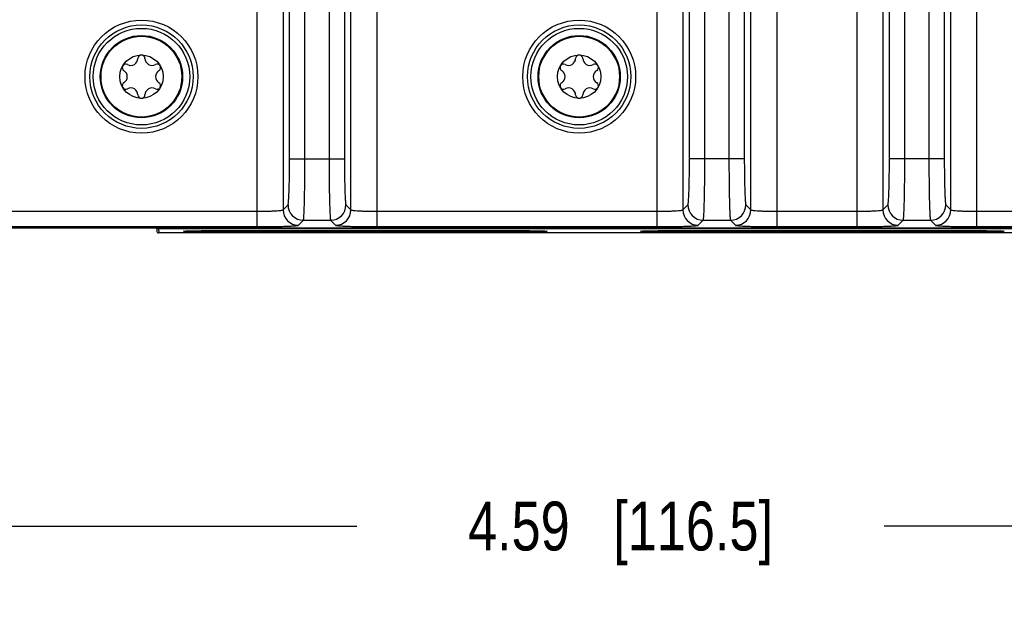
# Model space of a CAD drawing. Header units: inches. Extents: x 0 to 34, y 0 to 22.
# Tile 62 of 106: x 16 to 18.5, y 2.3 to 3.8. Entities that reach past the tile are written whole.
import ezdxf

# ---------------------------------------------------------------- set-up
doc = ezdxf.new("R2010")
doc.units = ezdxf.units.IN
doc.header["$LTSCALE"] = 1.87
doc.header["$MEASUREMENT"] = 0
doc.layers.get('0').update_dxf_attribs({"linetype": 'CONTINUOUS'})
doc.layers.add('COSMETIC', color=7, linetype='CONTINUOUS')
doc.layers.add('DIMENSIONS', color=7, linetype='CONTINUOUS')
doc.styles.get("Standard").update_dxf_attribs({"font": 'txt', "width": 0.8})
doc.dimstyles.new('DIMSTYLE_1', dxfattribs={"dimtxt": 0.125, "dimasz": 0.18, "dimexe": 0.125, "dimexo": 0.0625, "dimgap": 0.0625, "dimtad": 0, "dimtih": 1, "dimtoh": 1, "dimzin": 4, "dimdsep": 46, "dimtxsty": 'STANDARD', "dimblk": '_FILLED', "dimblk1": '_FILLED', "dimblk2": '_FILLED', "dimcen": 0.09, "dimadec": 0, "dimazin": 0, "dimtp": 0.01, "dimtm": 0.01, "dimtfac": 1, "dimtofl": 0, "dimtmove": 0, "dimatfit": 3, "dimldrblk": '_FILLED', "dimfxl": 1, "dimtolj": 1, "dimtzin": 4, "dimarcsym": 0})

# ---------------------------------------------------------------- blocks, each defined once
blk = doc.blocks.new('_FILLED')
at = {"color": 0, "linetype": 'BYBLOCK'}
blk.add_solid([(0, 0), (-1, 0.174), (-1, -0.174)], dxfattribs=at)
blk = doc.blocks.new('*D15')
at = {"layer": 'DIMENSIONS', "color": 2, "linetype": 'CONTINUOUS'}
for p, q in [((15.2659, 3.9419), (15.2659, 2.4024)), ((19.8539, 3.9419), (19.8539, 2.4024)), ((15.2659, 2.5274), (16.8849, 2.5274)), ((19.8539, 2.5274), (18.2349, 2.5274))]:
    blk.add_line(p, q, dxfattribs=at)
at = {"layer": 'DIMENSIONS', "color": 2, "linetype": 'CONTINUOUS', "xscale": 0.18, "yscale": 0.18, "zscale": 0.18, "rotation": 180}
blk.add_blockref('_FILLED', (15.2659, 2.5274), dxfattribs=at)
at = {"layer": 'DIMENSIONS', "color": 2, "linetype": 'CONTINUOUS', "xscale": 0.18, "yscale": 0.18, "zscale": 0.18}
blk.add_blockref('_FILLED', (19.8539, 2.5274), dxfattribs=at)
at = {"layer": 'DIMENSIONS', "color": 2, "linetype": 'CONTINUOUS', "insert": (17.5599, 2.5899), "char_height": 0.125, "width": 1.225, "attachment_point": 2, "line_spacing_factor": 0.9}
blk.add_mtext('4.59{\\Ftxt.shx;\\W1.000000;\\H0.125000; }[116.5]', dxfattribs=at)
blk = doc.blocks.new('*D16')
at = {"layer": 'DIMENSIONS', "color": 2, "linetype": 'CONTINUOUS'}
for p, q in [((12.4166, 3.4045), (12.4166, 1.6524)), ((20.9956, 3.3148), (20.9956, 1.6524)), ((12.4166, 1.7774), (16.0311, 1.7774)), ((20.9956, 1.7774), (17.3811, 1.7774))]:
    blk.add_line(p, q, dxfattribs=at)
at = {"layer": 'DIMENSIONS', "color": 2, "linetype": 'CONTINUOUS', "xscale": 0.18, "yscale": 0.18, "zscale": 0.18, "rotation": 180}
blk.add_blockref('_FILLED', (12.4166, 1.7774), dxfattribs=at)
at = {"layer": 'DIMENSIONS', "color": 2, "linetype": 'CONTINUOUS', "xscale": 0.18, "yscale": 0.18, "zscale": 0.18}
blk.add_blockref('_FILLED', (20.9956, 1.7774), dxfattribs=at)
at = {"layer": 'DIMENSIONS', "color": 2, "linetype": 'CONTINUOUS', "insert": (16.7061, 1.8399), "char_height": 0.125, "width": 1.225, "attachment_point": 2, "line_spacing_factor": 0.9}
blk.add_mtext('8.58{\\Ftxt.shx;\\W1.000000;\\H0.125000; }[217.9]', dxfattribs=at)
blk = doc.blocks.new('*D17')
at = {"layer": 'DIMENSIONS', "color": 2, "linetype": 'CONTINUOUS'}
for p, q in [((12.3546, 4.7884), (12.3546, 0.9024)), ((20.9956, 3.3148), (20.9956, 0.9024)), ((12.3546, 1.0274), (16.0001, 1.0274)), ((20.9956, 1.0274), (17.3501, 1.0274))]:
    blk.add_line(p, q, dxfattribs=at)
at = {"layer": 'DIMENSIONS', "color": 2, "linetype": 'CONTINUOUS', "xscale": 0.18, "yscale": 0.18, "zscale": 0.18, "rotation": 180}
blk.add_blockref('_FILLED', (12.3546, 1.0274), dxfattribs=at)
at = {"layer": 'DIMENSIONS', "color": 2, "linetype": 'CONTINUOUS', "xscale": 0.18, "yscale": 0.18, "zscale": 0.18}
blk.add_blockref('_FILLED', (20.9956, 1.0274), dxfattribs=at)
at = {"layer": 'DIMENSIONS', "color": 2, "linetype": 'CONTINUOUS', "insert": (16.6751, 1.0899), "char_height": 0.125, "width": 1.225, "attachment_point": 2, "line_spacing_factor": 0.9}
blk.add_mtext('8.64{\\Ftxt.shx;\\W1.000000;\\H0.125000; }[219.5]', dxfattribs=at)

msp = doc.modelspace()

# ---------------------------------------------------------------- linework, layer by layer
at = {"color": 7, "linetype": 'CONTINUOUS'}
for p, q in [((16.6292, 6.7305), (16.6292, 3.2932)), ((16.9368, 3.2932), (16.9368, 6.7305)), ((17.6528, 6.7305), (17.6528, 3.2932)), ((17.9605, 3.2932), (17.9605, 6.7305)), ((18.1646, 6.7305), (18.1646, 3.2932)), ((18.4723, 3.2932), (18.4723, 6.7305)), ((16.696, 6.6875), (16.696, 3.3362)), ((16.8699, 3.3362), (16.8699, 6.6875)), ((17.7197, 6.6875), (17.7197, 3.3362)), ((17.8936, 3.3362), (17.8936, 6.6875)), ((18.2315, 6.6875), (18.2315, 3.3362)), ((18.4054, 3.3362), (18.4054, 6.6875)), ((16.7128, 3.467), (16.7128, 6.5568)), ((16.7521, 3.467), (16.7521, 6.5568)), ((16.8139, 6.5568), (16.8139, 3.467)), ((16.8532, 6.5568), (16.8532, 3.467)), ((17.7364, 3.467), (17.7364, 6.5568)), ((17.7757, 3.467), (17.7757, 6.5568)), ((17.8375, 6.5568), (17.8375, 3.467)), ((17.8768, 6.5568), (17.8768, 3.467)), ((18.2482, 3.467), (18.2482, 6.5568)), ((18.2875, 3.467), (18.2875, 6.5568)), ((18.3493, 6.5568), (18.3493, 3.467)), ((18.3887, 6.5568), (18.3887, 3.467)), ((16.7128, 3.467), (16.8532, 3.467)), ((17.8768, 3.467), (17.7364, 3.467)), ((18.3887, 3.467), (18.2482, 3.467)), ((15.9132, 3.3326), (16.6292, 3.3326)), ((16.696, 3.3362), (16.7088, 3.3489)), ((16.8572, 3.3489), (16.8699, 3.3362)), ((16.9368, 3.3326), (17.6528, 3.3326)), ((17.7197, 3.3362), (17.7324, 3.3489)), ((17.8808, 3.3489), (17.8936, 3.3362)), ((17.9604, 3.3326), (18.1646, 3.3326)), ((18.2315, 3.3362), (18.2442, 3.3489)), ((18.3926, 3.3489), (18.4054, 3.3362)), ((18.4723, 3.3326), (19.1882, 3.3326)), ((16.7354, 3.2968), (16.7481, 3.3096)), ((16.7481, 3.3096), (16.8179, 3.3096)), ((16.8179, 3.3096), (16.8306, 3.2968)), ((17.759, 3.2968), (17.7718, 3.3096)), ((17.7718, 3.3096), (17.8415, 3.3096)), ((17.8415, 3.3096), (17.8542, 3.2968)), ((18.2708, 3.2968), (18.2836, 3.3096)), ((18.2836, 3.3096), (18.3533, 3.3096)), ((18.3533, 3.3096), (18.366, 3.2968)), ((13.5125, 3.2898), (20.8855, 3.2898)), ((15.9132, 3.2932), (16.6292, 3.2932)), ((16.3727, 3.2898), (16.3728, 3.2823)), ((16.3776, 3.2882), (20.8848, 3.2882)), ((16.3776, 3.2882), (16.3778, 3.2774)), ((20.8956, 3.2774), (16.3778, 3.2774)), ((16.5416, 3.2832), (17.2716, 3.2832)), ((16.5416, 3.2797), (16.5416, 3.2832)), ((17.2716, 3.2797), (16.5416, 3.2797)), ((16.9368, 3.2932), (17.6528, 3.2932)), ((17.2716, 3.2797), (17.2716, 3.2832)), ((17.7116, 3.2832), (18.4416, 3.2832)), ((17.7116, 3.2797), (17.7116, 3.2832)), ((18.4416, 3.2797), (17.7116, 3.2797)), ((17.9605, 3.2932), (18.1646, 3.2932)), ((18.4416, 3.2797), (18.4416, 3.2832)), ((18.4723, 3.2932), (19.1882, 3.2932))]:
    msp.add_line(p, q, dxfattribs=at)
for centre, radius in [((16.3337, 3.6769), 0.1445), ((17.4541, 3.6769), 0.1445), ((16.3337, 3.6769), 0.1236), ((16.3337, 3.6769), 0.1053), ((17.4541, 3.6769), 0.1236), ((17.4541, 3.6769), 0.1053), ((16.3337, 3.6769), 0.1033), ((17.4541, 3.6769), 0.1033), ((16.3337, 3.6769), 0.0555), ((17.4541, 3.6769), 0.0555)]:
    msp.add_circle(centre, radius, dxfattribs=at)
for centre, radius, start, end in [((16.3337, 3.7231), 0.00906, 1.6303, 178.3697), ((17.4541, 3.7231), 0.00906, 1.6303, 178.3697), ((16.2936, 3.7), 0.00906, 61.6303, 238.3697), ((16.3065, 3.7239), 0.0181, 241.6303, 358.3697), ((16.3608, 3.7239), 0.0181, 181.6303, 298.3697), ((16.3737, 3.7), 0.00906, 301.6303, 118.3697), ((17.4141, 3.7), 0.00906, 61.6303, 238.3697), ((17.427, 3.7239), 0.0181, 241.6303, 358.3697), ((17.4813, 3.7239), 0.0181, 181.6303, 298.3697), ((17.4942, 3.7), 0.00906, 301.6303, 118.3697), ((16.2793, 3.6769), 0.0181, 301.6303, 58.3697), ((16.388, 3.6769), 0.0181, 121.6303, 238.3697), ((17.3998, 3.6769), 0.0181, 301.6303, 58.3697), ((17.5084, 3.6769), 0.0181, 121.6303, 238.3697), ((16.2936, 3.6537), 0.00906, 121.6303, 298.3697), ((16.3737, 3.6537), 0.00906, 241.6303, 58.3697), ((17.4141, 3.6537), 0.00906, 121.6303, 298.3697), ((17.4942, 3.6537), 0.00906, 241.6303, 58.3697), ((16.3065, 3.6298), 0.0181, 1.6303, 118.3697), ((16.3337, 3.6306), 0.00906, 181.6303, 358.3697), ((16.3608, 3.6298), 0.0181, 61.6303, 178.3697), ((17.427, 3.6298), 0.0181, 1.6303, 118.3697), ((17.4541, 3.6306), 0.00906, 181.6303, 358.3697), ((17.4813, 3.6298), 0.0181, 61.6303, 178.3697), ((16.7355, 3.3362), 0.0394, 180.0842, 269.9158), ((16.7482, 3.349), 0.0394, 180.0842, 269.9158), ((16.8178, 3.349), 0.0394, 270.0842, 359.9158), ((16.8305, 3.3362), 0.0394, 270.0842, 359.9158), ((17.7591, 3.3362), 0.0394, 180.0842, 269.9158), ((17.7718, 3.349), 0.0394, 180.0842, 269.9158), ((17.8414, 3.349), 0.0394, 270.0842, 359.9158), ((17.8542, 3.3362), 0.0394, 270.0842, 359.9158), ((18.2709, 3.3362), 0.0394, 180.0842, 269.9158), ((18.2836, 3.349), 0.0394, 180.0842, 269.9158), ((18.3532, 3.349), 0.0394, 270.0842, 359.9158), ((18.366, 3.3362), 0.0394, 270.0842, 359.9158), ((16.3778, 3.2824), 0.005, 181.0003, 270.0003)]:
    msp.add_arc(centre, radius, start, end, dxfattribs=at)
for points, knots in [([(16.7088, 3.3489), (16.709, 3.3492), (16.7093, 3.3502), (16.7097, 3.3522), (16.71, 3.3553), (16.7105, 3.3614), (16.7111, 3.3714), (16.7117, 3.3859), (16.7122, 3.4034), (16.7126, 3.4307), (16.7128, 3.4522), (16.7128, 3.467)], [0, 0, 0, 0, 0.008608, 0.025967, 0.052177, 0.087043, 0.181476, 0.305904, 0.455816, 0.625694, 1, 1, 1, 1]), ([(16.7481, 3.3096), (16.7484, 3.3099), (16.7486, 3.3113), (16.749, 3.3139), (16.7493, 3.3181), (16.7497, 3.3235), (16.7501, 3.3303), (16.7505, 3.3418), (16.751, 3.3589), (16.7515, 3.3822), (16.7518, 3.4087), (16.7521, 3.4373), (16.7521, 3.4569), (16.7521, 3.467)], [0, 0, 0, 0, 0.008329, 0.025568, 0.051713, 0.086547, 0.129768, 0.180991, 0.305481, 0.455478, 0.625459, 0.809245, 1, 1, 1, 1]), ([(16.8139, 3.467), (16.8139, 3.4569), (16.8139, 3.4373), (16.8141, 3.4087), (16.8145, 3.3822), (16.815, 3.3589), (16.8155, 3.3418), (16.8159, 3.3303), (16.8163, 3.3235), (16.8166, 3.3181), (16.817, 3.3139), (16.8174, 3.3113), (16.8176, 3.3099), (16.8179, 3.3096)], [0, 0, 0, 0, 0.190755, 0.374541, 0.544522, 0.694519, 0.819009, 0.870232, 0.913453, 0.948287, 0.974432, 0.991671, 1, 1, 1, 1]), ([(16.8532, 3.467), (16.8532, 3.4522), (16.8534, 3.4307), (16.8538, 3.4034), (16.8543, 3.3859), (16.8549, 3.3714), (16.8554, 3.3614), (16.856, 3.3553), (16.8563, 3.3522), (16.8567, 3.3502), (16.857, 3.3492), (16.8572, 3.3489)], [0, 0, 0, 0, 0.374306, 0.544184, 0.694096, 0.818524, 0.912957, 0.947823, 0.974033, 0.991392, 1, 1, 1, 1]), ([(17.7324, 3.3489), (17.7327, 3.3492), (17.7329, 3.3502), (17.7333, 3.3522), (17.7336, 3.3553), (17.7342, 3.3614), (17.7347, 3.3714), (17.7353, 3.3859), (17.7358, 3.4034), (17.7363, 3.4307), (17.7364, 3.4522), (17.7364, 3.467)], [0, 0, 0, 0, 0.008608, 0.025967, 0.052177, 0.087043, 0.181476, 0.305904, 0.455816, 0.625694, 1, 1, 1, 1]), ([(17.7718, 3.3096), (17.772, 3.3099), (17.7722, 3.3113), (17.7726, 3.3139), (17.773, 3.3181), (17.7733, 3.3235), (17.7737, 3.3303), (17.7741, 3.3418), (17.7746, 3.3589), (17.7751, 3.3822), (17.7755, 3.4087), (17.7757, 3.4373), (17.7757, 3.4569), (17.7757, 3.467)], [0, 0, 0, 0, 0.008329, 0.025568, 0.051713, 0.086547, 0.129768, 0.180991, 0.305481, 0.455478, 0.625459, 0.809245, 1, 1, 1, 1]), ([(17.8375, 3.467), (17.8375, 3.4569), (17.8375, 3.4373), (17.8378, 3.4087), (17.8381, 3.3822), (17.8386, 3.3589), (17.8391, 3.3418), (17.8396, 3.3303), (17.8399, 3.3235), (17.8403, 3.3181), (17.8406, 3.3139), (17.841, 3.3113), (17.8412, 3.3099), (17.8415, 3.3096)], [0, 0, 0, 0, 0.190755, 0.374541, 0.544522, 0.694519, 0.819009, 0.870232, 0.913453, 0.948287, 0.974432, 0.991671, 1, 1, 1, 1]), ([(17.8768, 3.467), (17.8768, 3.4522), (17.877, 3.4307), (17.8775, 3.4034), (17.8779, 3.3859), (17.8785, 3.3714), (17.8791, 3.3614), (17.8796, 3.3553), (17.8799, 3.3522), (17.8803, 3.3502), (17.8806, 3.3492), (17.8808, 3.3489)], [0, 0, 0, 0, 0.374306, 0.544184, 0.694096, 0.818524, 0.912957, 0.947823, 0.974033, 0.991392, 1, 1, 1, 1]), ([(18.2442, 3.3489), (18.2445, 3.3492), (18.2447, 3.3502), (18.2451, 3.3522), (18.2454, 3.3553), (18.246, 3.3614), (18.2465, 3.3714), (18.2471, 3.3859), (18.2476, 3.4034), (18.2481, 3.4307), (18.2482, 3.4522), (18.2482, 3.467)], [0, 0, 0, 0, 0.008608, 0.025967, 0.052177, 0.087043, 0.181476, 0.305904, 0.455816, 0.625694, 1, 1, 1, 1]), ([(18.2836, 3.3096), (18.2838, 3.3099), (18.284, 3.3113), (18.2845, 3.3139), (18.2848, 3.3181), (18.2851, 3.3235), (18.2855, 3.3303), (18.286, 3.3418), (18.2865, 3.3589), (18.2869, 3.3822), (18.2873, 3.4087), (18.2875, 3.4373), (18.2875, 3.4569), (18.2875, 3.467)], [0, 0, 0, 0, 0.008329, 0.025568, 0.051713, 0.086547, 0.129768, 0.180991, 0.305481, 0.455478, 0.625459, 0.809245, 1, 1, 1, 1]), ([(18.3493, 3.467), (18.3493, 3.4569), (18.3494, 3.4373), (18.3496, 3.4087), (18.3499, 3.3822), (18.3504, 3.3589), (18.3509, 3.3418), (18.3514, 3.3303), (18.3517, 3.3235), (18.3521, 3.3181), (18.3524, 3.3139), (18.3528, 3.3113), (18.353, 3.3099), (18.3533, 3.3096)], [0, 0, 0, 0, 0.190755, 0.374541, 0.544522, 0.694519, 0.819009, 0.870232, 0.913453, 0.948287, 0.974432, 0.991671, 1, 1, 1, 1]), ([(18.3887, 3.467), (18.3887, 3.4522), (18.3888, 3.4307), (18.3893, 3.4034), (18.3897, 3.3859), (18.3903, 3.3714), (18.3909, 3.3614), (18.3914, 3.3553), (18.3918, 3.3522), (18.3922, 3.3502), (18.3924, 3.3492), (18.3926, 3.3489)], [0, 0, 0, 0, 0.374306, 0.544184, 0.694096, 0.818524, 0.912957, 0.947823, 0.974033, 0.991392, 1, 1, 1, 1]), ([(16.6292, 3.3326), (16.6375, 3.3326), (16.6497, 3.3327), (16.6652, 3.3331), (16.6751, 3.3336), (16.6833, 3.3341), (16.6897, 3.3346), (16.6934, 3.3354), (16.6957, 3.3357), (16.696, 3.3362)], [0, 0, 0, 0, 0.373675, 0.543226, 0.692887, 0.817155, 0.911585, 0.972972, 1, 1, 1, 1]), ([(16.8699, 3.3362), (16.8703, 3.3357), (16.8725, 3.3354), (16.8763, 3.3346), (16.8827, 3.3341), (16.8909, 3.3336), (16.9008, 3.3331), (16.9163, 3.3327), (16.9285, 3.3326), (16.9368, 3.3326)], [0, 0, 0, 0, 0.027028, 0.088415, 0.182845, 0.307114, 0.456775, 0.626326, 1, 1, 1, 1]), ([(17.6528, 3.3326), (17.6612, 3.3326), (17.6733, 3.3327), (17.6888, 3.3331), (17.6987, 3.3336), (17.7069, 3.3341), (17.7133, 3.3346), (17.7171, 3.3354), (17.7193, 3.3357), (17.7197, 3.3362)], [0, 0, 0, 0, 0.373675, 0.543226, 0.692887, 0.817155, 0.911585, 0.972972, 1, 1, 1, 1]), ([(17.8936, 3.3362), (17.8939, 3.3357), (17.8962, 3.3354), (17.8999, 3.3346), (17.9063, 3.3341), (17.9145, 3.3336), (17.9244, 3.3331), (17.9399, 3.3327), (17.9521, 3.3326), (17.9604, 3.3326)], [0, 0, 0, 0, 0.027028, 0.088415, 0.182845, 0.307114, 0.456775, 0.626326, 1, 1, 1, 1]), ([(18.1646, 3.3326), (18.173, 3.3326), (18.1851, 3.3327), (18.2006, 3.3331), (18.2106, 3.3336), (18.2187, 3.3341), (18.2251, 3.3346), (18.2289, 3.3354), (18.2312, 3.3357), (18.2315, 3.3362)], [0, 0, 0, 0, 0.373675, 0.543226, 0.692887, 0.817155, 0.911585, 0.972972, 1, 1, 1, 1]), ([(18.4054, 3.3362), (18.4057, 3.3357), (18.408, 3.3354), (18.4117, 3.3346), (18.4181, 3.3341), (18.4263, 3.3336), (18.4362, 3.3331), (18.4517, 3.3327), (18.4639, 3.3326), (18.4723, 3.3326)], [0, 0, 0, 0, 0.027028, 0.088415, 0.182845, 0.307114, 0.456775, 0.626326, 1, 1, 1, 1]), ([(16.3776, 3.2882), (16.377, 3.2882), (16.3757, 3.2885), (16.3746, 3.2893), (16.3741, 3.2897)], [0, 0, 0, 0, 0.483787, 1, 1, 1, 1]), ([(16.5416, 3.2797), (16.535, 3.2797), (16.5221, 3.2798), (16.5033, 3.2799), (16.486, 3.28), (16.4728, 3.2802), (16.4635, 3.2804), (16.4576, 3.2805), (16.4526, 3.2807), (16.4485, 3.2808), (16.4456, 3.281), (16.4437, 3.2811), (16.4427, 3.2812), (16.4419, 3.2813), (16.4415, 3.2813), (16.4409, 3.2814), (16.441, 3.2815)], [0, 0, 0, 0, 0.19538, 0.385416, 0.560012, 0.712268, 0.778331, 0.836719, 0.886835, 0.928205, 0.960438, 0.973026, 0.983223, 0.991005, 0.996364, 1, 1, 1, 1]), ([(16.441, 3.2815), (16.441, 3.2816), (16.4413, 3.2816), (16.4417, 3.2817), (16.4424, 3.2818), (16.4433, 3.2819), (16.4444, 3.2819), (16.4464, 3.2821), (16.4494, 3.2822), (16.4537, 3.2823), (16.4588, 3.2825), (16.4647, 3.2826), (16.4713, 3.2827), (16.4786, 3.2829), (16.4894, 3.283), (16.5041, 3.2831), (16.5225, 3.2832), (16.5352, 3.2832), (16.5416, 3.2832)], [0, 0, 0, 0, 0.002196, 0.006659, 0.013435, 0.022527, 0.033917, 0.04758, 0.081595, 0.124258, 0.175186, 0.233914, 0.29986, 0.372337, 0.450657, 0.622452, 0.808724, 1, 1, 1, 1]), ([(16.6292, 3.2932), (16.6424, 3.2932), (16.6617, 3.2934), (16.6864, 3.2938), (16.7021, 3.2942), (16.7152, 3.2947), (16.7242, 3.2952), (16.7297, 3.2957), (16.7324, 3.296), (16.7342, 3.2964), (16.7352, 3.2966), (16.7354, 3.2968)], [0, 0, 0, 0, 0.374319, 0.544171, 0.69409, 0.818514, 0.91294, 0.94782, 0.974033, 0.9914, 1, 1, 1, 1]), ([(16.8306, 3.2968), (16.8308, 3.2966), (16.8318, 3.2964), (16.8335, 3.296), (16.8363, 3.2957), (16.8418, 3.2952), (16.8508, 3.2947), (16.8639, 3.2942), (16.8796, 3.2938), (16.9042, 3.2934), (16.9236, 3.2932), (16.9368, 3.2932)], [0, 0, 0, 0, 0.0086, 0.025967, 0.05218, 0.08706, 0.181487, 0.305911, 0.455829, 0.625681, 1, 1, 1, 1]), ([(17.2716, 3.2832), (17.278, 3.2832), (17.2907, 3.2832), (17.3091, 3.2831), (17.3237, 3.283), (17.3345, 3.2829), (17.3418, 3.2827), (17.3484, 3.2826), (17.3543, 3.2825), (17.3594, 3.2823), (17.3637, 3.2822), (17.3667, 3.2821), (17.3687, 3.2819), (17.3699, 3.2819), (17.3708, 3.2818), (17.3714, 3.2817), (17.3719, 3.2816), (17.3721, 3.2816), (17.3722, 3.2815)], [0, 0, 0, 0, 0.191152, 0.377412, 0.549268, 0.627601, 0.700084, 0.766038, 0.824779, 0.875717, 0.918389, 0.952411, 0.966076, 0.977468, 0.986562, 0.99334, 0.997803, 1, 1, 1, 1]), ([(17.3722, 3.2815), (17.3722, 3.2814), (17.3717, 3.2813), (17.3713, 3.2813), (17.3704, 3.2812), (17.3694, 3.2811), (17.3676, 3.281), (17.3647, 3.2808), (17.3605, 3.2807), (17.3555, 3.2805), (17.3497, 3.2804), (17.3404, 3.2802), (17.3272, 3.28), (17.3099, 3.2799), (17.2911, 3.2798), (17.2781, 3.2797), (17.2716, 3.2797)], [0, 0, 0, 0, 0.003635, 0.008993, 0.016773, 0.026967, 0.039554, 0.07178, 0.113142, 0.163247, 0.221622, 0.287676, 0.439915, 0.61445, 0.804495, 1, 1, 1, 1]), ([(17.7116, 3.2797), (17.705, 3.2797), (17.6921, 3.2798), (17.6733, 3.2799), (17.656, 3.28), (17.6428, 3.2802), (17.6335, 3.2804), (17.6276, 3.2805), (17.6226, 3.2807), (17.6185, 3.2808), (17.6156, 3.281), (17.6137, 3.2811), (17.6127, 3.2812), (17.6119, 3.2813), (17.6115, 3.2813), (17.6109, 3.2814), (17.611, 3.2815)], [0, 0, 0, 0, 0.19538, 0.385416, 0.560012, 0.712268, 0.778331, 0.836719, 0.886835, 0.928205, 0.960438, 0.973026, 0.983223, 0.991005, 0.996364, 1, 1, 1, 1]), ([(17.611, 3.2815), (17.611, 3.2816), (17.6113, 3.2816), (17.6117, 3.2817), (17.6124, 3.2818), (17.6133, 3.2819), (17.6144, 3.2819), (17.6164, 3.2821), (17.6194, 3.2822), (17.6237, 3.2823), (17.6288, 3.2825), (17.6347, 3.2826), (17.6413, 3.2827), (17.6486, 3.2829), (17.6594, 3.283), (17.6741, 3.2831), (17.6925, 3.2832), (17.7052, 3.2832), (17.7116, 3.2832)], [0, 0, 0, 0, 0.002196, 0.006659, 0.013435, 0.022527, 0.033917, 0.04758, 0.081595, 0.124258, 0.175186, 0.233914, 0.29986, 0.372337, 0.450657, 0.622452, 0.808724, 1, 1, 1, 1]), ([(17.6528, 3.2932), (17.6661, 3.2932), (17.6854, 3.2934), (17.71, 3.2938), (17.7257, 3.2942), (17.7388, 3.2947), (17.7478, 3.2952), (17.7533, 3.2957), (17.7561, 3.296), (17.7578, 3.2964), (17.7588, 3.2966), (17.759, 3.2968)], [0, 0, 0, 0, 0.374319, 0.544171, 0.69409, 0.818514, 0.91294, 0.94782, 0.974033, 0.9914, 1, 1, 1, 1]), ([(17.8542, 3.2968), (17.8544, 3.2966), (17.8554, 3.2964), (17.8572, 3.296), (17.86, 3.2957), (17.8654, 3.2952), (17.8744, 3.2947), (17.8875, 3.2942), (17.9033, 3.2938), (17.9279, 3.2934), (17.9472, 3.2932), (17.9605, 3.2932)], [0, 0, 0, 0, 0.0086, 0.025967, 0.05218, 0.08706, 0.181487, 0.305911, 0.455829, 0.625681, 1, 1, 1, 1]), ([(18.1646, 3.2932), (18.1779, 3.2932), (18.1972, 3.2934), (18.2218, 3.2938), (18.2375, 3.2942), (18.2506, 3.2947), (18.2596, 3.2952), (18.2651, 3.2957), (18.2679, 3.296), (18.2696, 3.2964), (18.2706, 3.2966), (18.2708, 3.2968)], [0, 0, 0, 0, 0.374319, 0.544171, 0.69409, 0.818514, 0.91294, 0.94782, 0.974033, 0.9914, 1, 1, 1, 1]), ([(18.366, 3.2968), (18.3662, 3.2966), (18.3672, 3.2964), (18.369, 3.296), (18.3718, 3.2957), (18.3772, 3.2952), (18.3862, 3.2947), (18.3993, 3.2942), (18.4151, 3.2938), (18.4397, 3.2934), (18.459, 3.2932), (18.4723, 3.2932)], [0, 0, 0, 0, 0.0086, 0.025967, 0.05218, 0.08706, 0.181487, 0.305911, 0.455829, 0.625681, 1, 1, 1, 1]), ([(18.4416, 3.2832), (18.448, 3.2832), (18.4607, 3.2832), (18.4791, 3.2831), (18.4937, 3.283), (18.5045, 3.2829), (18.5118, 3.2827), (18.5184, 3.2826), (18.5243, 3.2825), (18.5294, 3.2823), (18.5337, 3.2822), (18.5367, 3.2821), (18.5387, 3.2819), (18.5399, 3.2819), (18.5408, 3.2818), (18.5414, 3.2817), (18.5419, 3.2816), (18.5421, 3.2816), (18.5422, 3.2815)], [0, 0, 0, 0, 0.191152, 0.377412, 0.549268, 0.627601, 0.700084, 0.766038, 0.824779, 0.875717, 0.918389, 0.952411, 0.966076, 0.977468, 0.986562, 0.99334, 0.997803, 1, 1, 1, 1]), ([(18.5422, 3.2815), (18.5422, 3.2814), (18.5417, 3.2813), (18.5413, 3.2813), (18.5404, 3.2812), (18.5394, 3.2811), (18.5376, 3.281), (18.5347, 3.2808), (18.5305, 3.2807), (18.5255, 3.2805), (18.5197, 3.2804), (18.5104, 3.2802), (18.4972, 3.28), (18.4799, 3.2799), (18.4611, 3.2798), (18.4481, 3.2797), (18.4416, 3.2797)], [0, 0, 0, 0, 0.003635, 0.008993, 0.016773, 0.026967, 0.039554, 0.07178, 0.113142, 0.163247, 0.221622, 0.287676, 0.439915, 0.61445, 0.804495, 1, 1, 1, 1])]:
    msp.add_open_spline(points, degree=3, knots=knots, dxfattribs=at)
at = {"layer": 'COSMETIC', "color": 7, "linetype": 'CONTINUOUS'}
for centre in [(16.3337, 3.6769), (17.4541, 3.6769)]:
    msp.add_circle(centre, 0.1323, dxfattribs=at)

# ---------------------------------------------------------------- dimensions: what is measured, and where the dimension line sits
at = {"layer": 'DIMENSIONS', "color": 2, "linetype": 'CONTINUOUS'}
for base, p1, p2, picture, middle in [((20.9956, 1.0274), (12.3546, 4.8509), (20.9956, 3.3773), '*D17', (16.6751, 1.0274)), ((19.8539, 2.5274), (15.2659, 4.0044), (19.8539, 4.0044), '*D15', (17.5599, 2.5274))]:
    dim = msp.add_linear_dim(base=base, p1=p1, p2=p2, dimstyle='DIMSTYLE_1', dxfattribs=at)
    dim.commit()
    dim.dimension.update_dxf_attribs({"geometry": picture, "text_midpoint": middle, "dimtype": 160})
dim = msp.add_linear_dim(base=(12.4166, 1.7774), p1=(20.9956, 3.3773), p2=(12.4166, 3.467), angle=180, dimstyle='DIMSTYLE_1', dxfattribs=at)
dim.commit()
dim.dimension.update_dxf_attribs({"geometry": '*D16', "text_midpoint": (16.7061, 1.7774), "dimtype": 160})

doc.saveas('drawing.dxf')
